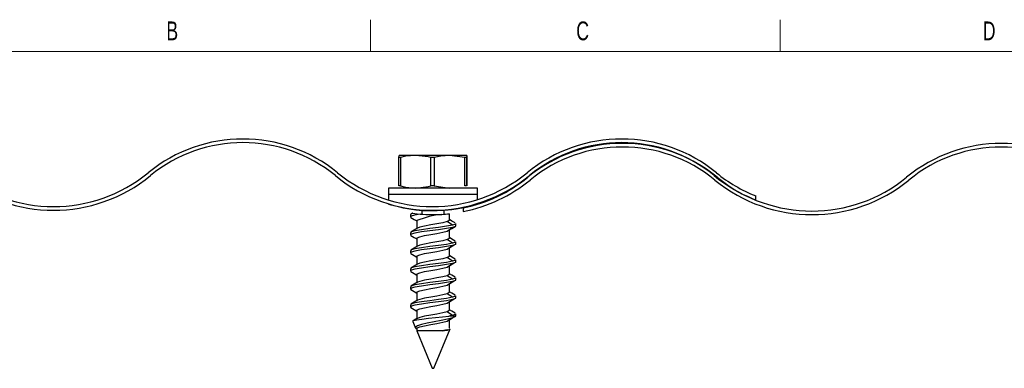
# Model space of a CAD drawing. Header units: inches. Extents: x -14.6 to 29, y 0.4 to 25.5.
# Tile 6 of 12: x 3.2 to 8.7, y 8.8 to 10.7. Entities that reach past the tile are written whole.
import ezdxf

# ---------------------------------------------------------------- set-up
doc = ezdxf.new("R2010")
doc.units = ezdxf.units.IN
doc.header["$MEASUREMENT"] = 0
doc.styles.add('SLDTEXTSTYLE0', font='TXT', dxfattribs={"width": 0.7})

msp = doc.modelspace()

# ---------------------------------------------------------------- linework, layer by layer
at = {"color": 7, "linetype": 'Continuous', "lineweight": 18}
for p, q in [((5.16791827, 10.51707317), (5.16791827, 10.69394495)), ((7.4387516, 10.51707317), (7.4387516, 10.69394495)), ((14.2512516, 10.51707317), (0.6262516, 10.51707317))]:
    msp.add_line(p, q, dxfattribs=at)
at = {"color": 7, "linetype": 'Continuous', "lineweight": 25}
for p, q in [((5.32603324, 9.93012277), (5.32757088, 9.94131712)), ((5.41875814, 9.94131712), (5.32757088, 9.94131712)), ((5.60623499, 9.94131712), (5.41875814, 9.94131712)), ((5.69175196, 9.93012277), (5.60623499, 9.94131712)), ((5.70252457, 9.94131712), (5.60623499, 9.94131712)), ((5.70406221, 9.93012277), (5.70252457, 9.94131712)), ((5.33477887, 9.93012277), (5.32603324, 9.93012277)), ((5.32603324, 9.77151145), (5.32603324, 9.93012277)), ((5.33477887, 9.93012277), (5.33477887, 9.77151145)), ((5.52071809, 9.93012277), (5.5027374, 9.93012277)), ((5.5027374, 9.77151145), (5.5027374, 9.93012277)), ((5.52071809, 9.93012277), (5.52071809, 9.77151145)), ((5.69175196, 9.77151145), (5.69175196, 9.93012277)), ((5.70098694, 9.93012277), (5.69175196, 9.93012277)), ((5.70098694, 9.93012277), (5.70098694, 9.77151145)), ((5.70406221, 9.77151145), (5.70406221, 9.93012277)), ((5.33477887, 9.77151145), (5.32603324, 9.77151145)), ((5.52071809, 9.77151145), (5.5027374, 9.77151145)), ((5.52071809, 9.77151145), (5.60623499, 9.76031712)), ((5.70098694, 9.77151145), (5.69175196, 9.77151145)), ((5.2686956, 9.76031712), (5.2686956, 9.72675045)), ((5.38853496, 9.76031712), (5.2686956, 9.76031712)), ((5.2686956, 9.72675045), (5.72643338, 9.72675045)), ((5.2686956, 9.72665044), (5.2686956, 9.69338588)), ((5.2686956, 9.72665044), (5.72643338, 9.72665044)), ((5.76139985, 9.76031712), (5.38853496, 9.76031712)), ((5.6057977, 9.72665044), (5.6057977, 9.72675045)), ((5.72643338, 9.72675045), (5.76139985, 9.72675045)), ((5.72643338, 9.72665044), (5.76139985, 9.72665044)), ((5.76139985, 9.72675045), (5.76139985, 9.76031712)), ((5.76139985, 9.69577372), (5.76139985, 9.72665044)), ((7.30372834, 9.69476386), (7.30372834, 9.71626074)), ((5.2686956, 9.67249334), (5.2686956, 9.67011876)), ((5.76139985, 9.6701383), (5.76139985, 9.67481967)), ((5.38954768, 9.61264168), (5.38954768, 9.60014168)), ((5.39339888, 9.61660253), (5.39140783, 9.61551693)), ((5.40138677, 9.62095778), (5.39423033, 9.61705585)), ((5.45254769, 9.63497719), (5.45254769, 9.61492282)), ((5.57754768, 9.61497618), (5.57754768, 9.63503198)), ((5.6057977, 9.58270461), (5.6057977, 9.61752904)), ((5.68256318, 9.64978314), (5.68256318, 9.62937185)), ((5.39094731, 9.59767751), (5.39432485, 9.59642012)), ((5.42429767, 9.58007876), (5.42429767, 9.53520737)), ((5.62273465, 9.55406711), (5.59291693, 9.57413003)), ((5.6405477, 9.55014168), (5.6405477, 9.56264168)), ((5.38954768, 9.51264168), (5.38954768, 9.50014168)), ((5.39094731, 9.49767751), (5.39334271, 9.49678576)), ((5.59291693, 9.52150419), (5.62273465, 9.54156711)), ((5.59291693, 9.52150419), (5.6014078, 9.52587558)), ((5.6057977, 9.4827046), (5.6057977, 9.52761267)), ((5.42429767, 9.48007876), (5.42429767, 9.43520737)), ((5.62273465, 9.45406711), (5.59291693, 9.47413004)), ((5.59291693, 9.42150419), (5.62273465, 9.44156711)), ((5.6386783, 9.44890864), (5.64054264, 9.45001208)), ((5.6405477, 9.45014169), (5.6405477, 9.46264169)), ((5.38954768, 9.41264168), (5.38954768, 9.40014168)), ((5.39094731, 9.39767751), (5.39334271, 9.39678575)), ((5.6057977, 9.38270461), (5.6057977, 9.42945532)), ((5.42429767, 9.38007876), (5.42429767, 9.33520736)), ((5.62273465, 9.35406712), (5.59291693, 9.37413003)), ((5.59291693, 9.3215042), (5.62273465, 9.34156712)), ((5.6386783, 9.34890864), (5.64054264, 9.35001209)), ((5.6405477, 9.35014169), (5.6405477, 9.36264169)), ((5.38954768, 9.31264169), (5.38954768, 9.30014169)), ((5.39094731, 9.29767752), (5.39334271, 9.29678576)), ((5.42429767, 9.28007875), (5.42429767, 9.23520737)), ((5.6057977, 9.2827046), (5.6057977, 9.32945531)), ((5.62273465, 9.25406713), (5.59291693, 9.27413005)), ((5.59291693, 9.2215042), (5.62273465, 9.24156713)), ((5.6057977, 9.18270461), (5.6057977, 9.22945532)), ((5.6386783, 9.24890863), (5.64054264, 9.2500121)), ((5.6405477, 9.25014168), (5.6405477, 9.26264168)), ((5.38954768, 9.21264168), (5.38954768, 9.20014168)), ((5.39094731, 9.19767753), (5.39334271, 9.19678577)), ((5.42429767, 9.18007876), (5.42429767, 9.13520738)), ((5.62273465, 9.1540671), (5.59291693, 9.17413003)), ((5.59291693, 9.12150418), (5.62273465, 9.1415671)), ((5.6057977, 9.08270462), (5.6057977, 9.12945532)), ((5.6386783, 9.14890864), (5.64054264, 9.15001207)), ((5.6405477, 9.15014169), (5.6405477, 9.16264168)), ((5.38954768, 9.11264169), (5.38954768, 9.10014169)), ((5.39094731, 9.0976775), (5.39334271, 9.09678578)), ((5.42429767, 9.08007877), (5.42429767, 9.03520735)), ((5.62273465, 9.05406711), (5.59291693, 9.07413003)), ((5.6405477, 9.05122984), (5.6405477, 9.06264169)), ((5.40248141, 9.02000505), (5.41757858, 8.9835573)), ((5.59291693, 9.02150419), (5.61822081, 9.03852997)), ((5.6057977, 8.98270463), (5.6057977, 9.0294553)), ((5.62273465, 9.05406711), (5.60882978, 9.05122984)), ((5.60882978, 9.05122984), (5.6405477, 9.05122984)), ((5.63681617, 9.04780646), (5.64054264, 9.05001208)), ((5.63979853, 9.04942117), (5.6405477, 9.05122984)), ((5.42429767, 8.98007874), (5.42429767, 8.9673359)), ((5.42429767, 8.9673359), (5.5100477, 8.76031712)), ((5.56631689, 8.9673359), (5.42429767, 8.9673359)), ((5.52004768, 8.76031712), (5.61073166, 8.97924759)), ((5.59291693, 8.97413001), (5.56631689, 8.9673359)), ((5.59486566, 8.97281882), (5.59291693, 8.97413001)), ((5.5100477, 8.76031712), (5.52004768, 8.76031712))]:
    msp.add_line(p, q, dxfattribs=at)
at = {"color": 7, "linetype": 'Continuous', "lineweight": 25, "flags": 128}
for points in [[(5.41875814, 9.94131712), (5.36271283, 9.93616401), (5.33477887, 9.93012277)], [(5.5027374, 9.93012277), (5.48807868, 9.9335467), (5.41875814, 9.94131712)], [(5.60623499, 9.94131712), (5.55806141, 9.93761573), (5.52071809, 9.93012277)], [(5.70252457, 9.94131712), (5.70165837, 9.93761573), (5.70098694, 9.93012277)], [(5.33477887, 9.77151145), (5.36271283, 9.76547021), (5.41875814, 9.76031712)], [(5.41875814, 9.76031712), (5.48807868, 9.76808752), (5.5027374, 9.77151145)], [(5.68303302, 9.64994544), (5.6544082, 9.6444779), (5.61838786, 9.63914481), (5.57806468, 9.63507595), (5.53807691, 9.63299665), (5.49614855, 9.63289214), (5.45729033, 9.63469168), (5.41897271, 9.63826433), (5.38397427, 9.64310741), (5.35162753, 9.64894867), (5.32345018, 9.65512831), (5.29993025, 9.66108229), (5.28285845, 9.66586725), (5.27210321, 9.66908543), (5.26869677, 9.67013793), (5.26875881, 9.67011876)], [(5.40291033, 9.62011706), (5.39346943, 9.61678752), (5.39188757, 9.61264168)], [(5.4445282, 9.61561129), (5.41199094, 9.60970806), (5.39346943, 9.60428752), (5.39188757, 9.60014168)], [(5.40177059, 9.6202699), (5.40097655, 9.62037708), (5.40291033, 9.62011706)], [(5.40291033, 9.62011706), (5.42683725, 9.61727291), (5.4445282, 9.61561129)], [(5.62273465, 9.55406711), (5.59016292, 9.54795671), (5.54506513, 9.5413467), (5.49720329, 9.53550581), (5.45059786, 9.52906711), (5.41399967, 9.52262842), (5.39346943, 9.51678753), (5.39188757, 9.51264168)], [(5.39273676, 9.59642277), (5.41085634, 9.58566724), (5.42429767, 9.57760257)], [(5.59291693, 9.57413003), (5.56936407, 9.56801964), (5.53675355, 9.56140963), (5.50214429, 9.55556873), (5.46844354, 9.54913003), (5.44197909, 9.54269134), (5.42849691, 9.53738684)], [(5.60410578, 9.58270461), (5.60478564, 9.58024043), (5.59291693, 9.57413003)], [(5.63745563, 9.56633223), (5.61992455, 9.57673986), (5.6057977, 9.585192)], [(5.63820788, 9.56264168), (5.63914807, 9.56017751), (5.62273465, 9.55406711)], [(5.62273465, 9.54156711), (5.59016292, 9.53545672), (5.54506513, 9.5288467), (5.49720329, 9.52300581), (5.45059786, 9.51656712), (5.41399967, 9.51012841), (5.39346943, 9.50428753), (5.39188757, 9.50014168)], [(5.39214673, 9.49678295), (5.40996044, 9.4862011), (5.42429767, 9.4776125)], [(5.4284337, 9.53768688), (5.41052855, 9.52695276), (5.39242701, 9.51620548)], [(5.42598967, 9.48007876), (5.42713351, 9.4842246), (5.44197909, 9.4900655), (5.46844354, 9.49650419), (5.50214429, 9.50294289), (5.53675355, 9.50878378), (5.56936407, 9.5153938), (5.59291693, 9.52150419)], [(5.60249965, 9.52563809), (5.61999803, 9.53611463), (5.63764923, 9.54659542)], [(5.63820788, 9.55014168), (5.63914807, 9.54767751), (5.62273465, 9.54156711)], [(5.62273465, 9.45406711), (5.59016292, 9.44795672), (5.54506513, 9.44134671), (5.49720329, 9.43550582), (5.45059786, 9.42906711), (5.41399967, 9.42262841), (5.39346943, 9.41678752), (5.39188757, 9.41264168)], [(5.62273465, 9.44156711), (5.59016292, 9.43545672), (5.54506513, 9.42884671), (5.49720329, 9.42300582), (5.45059786, 9.41656711), (5.41399967, 9.41012841), (5.39346943, 9.40428752), (5.39188757, 9.40014168)], [(5.59291693, 9.47413004), (5.56936407, 9.46801963), (5.53675355, 9.46140963), (5.50214429, 9.45556873), (5.46844354, 9.44913004), (5.44197909, 9.44269134), (5.42849691, 9.43738683)], [(5.60410578, 9.4827046), (5.60478564, 9.48024044), (5.59291693, 9.47413004)], [(5.6057199, 9.4294093), (5.62313834, 9.43971066), (5.63227608, 9.4451192)], [(5.63733126, 9.46640427), (5.61961303, 9.47692596), (5.6057977, 9.48520716)], [(5.63820788, 9.46264169), (5.63914807, 9.46017751), (5.62273465, 9.45406711)], [(5.63820788, 9.45014169), (5.63914807, 9.44767751), (5.62273465, 9.44156711)], [(5.39214673, 9.39678294), (5.40996044, 9.3862011), (5.42429767, 9.37761249)], [(5.4284337, 9.43768689), (5.41052855, 9.42695277), (5.39242701, 9.41620548)], [(5.42598967, 9.38007876), (5.42713351, 9.38422459), (5.44197909, 9.39006549), (5.46844354, 9.39650419), (5.50214429, 9.40294289), (5.53675355, 9.40878379), (5.56936407, 9.41539379), (5.59291693, 9.42150419)], [(5.59291693, 9.42150419), (5.60478564, 9.4276146), (5.60428089, 9.42944402)], [(5.62273465, 9.35406712), (5.59016292, 9.34795671), (5.54506513, 9.3413467), (5.49720329, 9.33550581), (5.45059786, 9.32906712), (5.41399967, 9.32262842), (5.39346943, 9.31678752), (5.39188757, 9.31264169)], [(5.62273465, 9.34156712), (5.59016292, 9.33545671), (5.54506513, 9.3288467), (5.49720329, 9.32300581), (5.45059786, 9.3165671), (5.41399967, 9.31012842), (5.39346943, 9.30428752), (5.39188757, 9.30014169)], [(5.4284337, 9.33768688), (5.41052855, 9.32695276), (5.39242701, 9.31620547)], [(5.59291693, 9.37413003), (5.56936407, 9.36801963), (5.53675355, 9.36140963), (5.50214429, 9.35556873), (5.46844354, 9.34913003), (5.44197909, 9.34269134), (5.42849691, 9.33738684)], [(5.60410578, 9.38270461), (5.60478564, 9.38024044), (5.59291693, 9.37413003)], [(5.6057199, 9.32940931), (5.62313834, 9.33971067), (5.63227608, 9.3451192)], [(5.63733126, 9.36640427), (5.61961303, 9.37692596), (5.6057977, 9.38520716)], [(5.63820788, 9.36264169), (5.63914807, 9.36017751), (5.62273465, 9.35406712)], [(5.63820788, 9.35014169), (5.63914807, 9.34767751), (5.62273465, 9.34156712)], [(5.39214673, 9.29678295), (5.40996044, 9.28620109), (5.42429767, 9.2776125)], [(5.42598967, 9.28007875), (5.42713351, 9.2842246), (5.44197909, 9.2900655), (5.46844354, 9.2965042), (5.50214429, 9.30294288), (5.53675355, 9.30878378), (5.56936407, 9.31539378), (5.59291693, 9.3215042)], [(5.59291693, 9.3215042), (5.60478564, 9.32761459), (5.60428089, 9.32944403)], [(5.60410578, 9.2827046), (5.60478564, 9.28024045), (5.59291693, 9.27413005)], [(5.63733126, 9.26640426), (5.61961303, 9.27692596), (5.6057977, 9.28520715)], [(5.62273465, 9.25406713), (5.59016292, 9.2479567), (5.54506513, 9.24134669), (5.49720329, 9.2355058), (5.45059786, 9.22906713), (5.41399967, 9.22262843), (5.39346943, 9.21678753), (5.39188757, 9.21264168)], [(5.62273465, 9.24156713), (5.59016292, 9.2354567), (5.54506513, 9.22884669), (5.49720329, 9.2230058), (5.45059786, 9.21656713), (5.41399967, 9.21012843), (5.39346943, 9.20428753), (5.39188757, 9.20014168)], [(5.4284337, 9.23768689), (5.41052855, 9.22695277), (5.39242701, 9.21620546)], [(5.59291693, 9.27413005), (5.56936407, 9.26801962), (5.53675355, 9.26140962), (5.50214429, 9.25556872), (5.46844354, 9.24913002), (5.44197909, 9.24269135), (5.42849691, 9.23738685)], [(5.59291693, 9.2215042), (5.60478564, 9.2276146), (5.60428089, 9.22944402)], [(5.6057199, 9.2294093), (5.62313834, 9.23971068), (5.63227608, 9.24511921)], [(5.63820788, 9.26264168), (5.63914807, 9.26017752), (5.62273465, 9.25406713)], [(5.63820788, 9.25014168), (5.63914807, 9.24767752), (5.62273465, 9.24156713)], [(5.39214673, 9.19678294), (5.40996044, 9.1862011), (5.42429767, 9.17761251)], [(5.42598967, 9.18007876), (5.42713351, 9.18422461), (5.44197909, 9.1900655), (5.46844354, 9.19650421), (5.50214429, 9.20294287), (5.53675355, 9.20878377), (5.56936407, 9.21539378), (5.59291693, 9.2215042)], [(5.59291693, 9.17413003), (5.56936407, 9.16801963), (5.53675355, 9.16140963), (5.50214429, 9.15556873), (5.46844354, 9.14913003), (5.44197909, 9.14269133), (5.42849691, 9.13738686)], [(5.60410578, 9.18270461), (5.60478564, 9.18024042), (5.59291693, 9.17413003)], [(5.63733126, 9.16640426), (5.61961303, 9.17692597), (5.6057977, 9.18520715)], [(5.62273465, 9.1540671), (5.59016292, 9.14795671), (5.54506513, 9.1413467), (5.49720329, 9.1355058), (5.45059786, 9.1290671), (5.41399967, 9.1226284), (5.39346943, 9.1167875), (5.39188757, 9.11264169)], [(5.62273465, 9.1415671), (5.59016292, 9.13545671), (5.54506513, 9.1288467), (5.49720329, 9.12300581), (5.45059786, 9.1165671), (5.41399967, 9.1101284), (5.39346943, 9.10428751), (5.39188757, 9.10014169)], [(5.4284337, 9.1376869), (5.41052855, 9.12695278), (5.39242701, 9.11620546)], [(5.42598967, 9.08007877), (5.42713351, 9.08422462), (5.44197909, 9.09006548), (5.46844354, 9.09650418), (5.50214429, 9.10294288), (5.53675355, 9.10878378), (5.56936407, 9.11539378), (5.59291693, 9.12150418)], [(5.59291693, 9.12150418), (5.60478564, 9.12761461), (5.60428089, 9.12944403)], [(5.6057199, 9.12940931), (5.62313834, 9.13971065), (5.63227608, 9.14511922)], [(5.63820788, 9.16264168), (5.63914807, 9.16017753), (5.62273465, 9.1540671)], [(5.63820788, 9.15014169), (5.63914807, 9.14767749), (5.62273465, 9.1415671)], [(5.39214673, 9.09678295), (5.40996044, 9.08620111), (5.42429767, 9.07761252)], [(5.59291693, 9.07413003), (5.56936407, 9.06801964), (5.53675355, 9.06140963), (5.50214429, 9.05556874), (5.46844354, 9.04913004), (5.44197909, 9.04269133), (5.42849691, 9.03738683)], [(5.60410578, 9.08270462), (5.60478564, 9.08024043), (5.59291693, 9.07413003)], [(5.63733126, 9.06640427), (5.61961303, 9.07692594), (5.6057977, 9.08520716)], [(5.63820788, 9.06264169), (5.63914807, 9.0601775), (5.62273465, 9.05406711)], [(5.40272531, 9.0201061), (5.40236466, 9.0203224), (5.40754245, 9.02472781), (5.42488947, 9.02874558), (5.45285679, 9.03313204), (5.48904219, 9.03758274), (5.52874711, 9.04161984), (5.56810422, 9.04594631), (5.60322967, 9.05043172), (5.60882978, 9.05122984)], [(5.4284337, 9.03768687), (5.41052855, 9.02695275), (5.40550468, 9.02396999)], [(5.61822081, 9.03852997), (5.594331, 9.03258399), (5.55988093, 9.02524997), (5.52093244, 9.01794719), (5.48228372, 9.01073447), (5.45117828, 9.00326757), (5.42874287, 8.99594451), (5.41765052, 8.98867206), (5.41941586, 8.98119346), (5.42429767, 8.97843242)], [(5.42598967, 8.98007874), (5.42713351, 8.98422459), (5.44197909, 8.99006548), (5.46844354, 8.99650419), (5.50214429, 9.00294289), (5.53675355, 9.00878379), (5.56936407, 9.01539379), (5.59291693, 9.02150419)], [(5.59291693, 9.02150419), (5.60478564, 9.02761458), (5.60428089, 9.02944404)], [(5.6057199, 9.02940932), (5.62313834, 9.03971066), (5.62574759, 9.04125504)], [(5.63859514, 9.04955973), (5.63273617, 9.04378523), (5.61822081, 9.03852997)], [(5.56631689, 8.9673359), (5.59107863, 8.97199442), (5.59486566, 8.97281882)], [(5.59486566, 8.97281882), (5.60846591, 8.97737739), (5.60956399, 8.97973121)]]:
    msp.add_lwpolyline(points, dxfattribs=at)
at = {"color": 7, "linetype": 'Continuous', "lineweight": 25}
for centre, radius, start, end in [((4.46121282, 9.20335777), 0.82875013, 50.69235695, 129.30764305), ((4.46121289, 9.20335804), 0.8087499, 50.69234721, 129.30765279), ((6.56121286, 9.20335787), 0.82875003, 50.69235442, 129.30764558), ((6.56504771, 9.17892657), 0.82875003, 50.69235442, 129.30764558), ((6.56121288, 9.20335799), 0.80874995, 50.69234851, 129.30765149), ((6.56504769, 9.17892668), 0.80874995, 50.69234851, 129.30765149), ((8.66504775, 9.17892646), 0.82875013, 50.69235695, 129.30764305), ((8.66504768, 9.17892674), 0.8087499, 50.69234721, 129.30765279), ((3.41121291, 10.48585793), 0.84875001, 230.69235263, 309.30764737), ((3.41121276, 10.48585801), 0.82875009, 230.69235429, 309.30764571), ((5.51121288, 10.48585793), 0.84875001, 230.69235263, 309.30764737), ((5.51121286, 10.48585796), 0.82875004, 230.69235302, 309.30764698), ((7.611213, 10.48585814), 0.84875025, 230.69235501, 248.75975664), ((7.61121318, 10.48585855), 0.82875069, 230.69236199, 248.22133187), ((5.51504743, 10.46142721), 0.82875064, 281.66156989, 309.30763723), ((5.51504796, 10.46142603), 0.84874937, 281.38303725, 309.30765894), ((7.61504769, 10.46142663), 0.84875001, 230.69235263, 309.30764737), ((7.61504771, 10.46142665), 0.82875004, 230.69235302, 309.30764698), ((5.62556865, 9.0678643), 0.54972305, 96.50394305, 111.28785209), ((5.51504771, 10.46142661), 0.84874999, 265.23401062, 273.25912378), ((5.51506255, 10.4612326), 0.84855546, 273.25886825, 276.12999731)]:
    msp.add_arc(centre, radius, start, end, dxfattribs=at)

# ---------------------------------------------------------------- texts
at = {"color": 7, "linetype": 'Continuous', "lineweight": 0, "char_height": 0.10416667, "attachment_point": 2, "style": 'SLDTEXTSTYLE0'}
for s, insert in [('B', (4.06958911, 10.6839024)), ('C', (6.34413178, 10.6839024)), ('D', (8.59747332, 10.6839024))]:
    msp.add_mtext(s, dxfattribs=dict(at, insert=insert))

doc.saveas('drawing.dxf')
